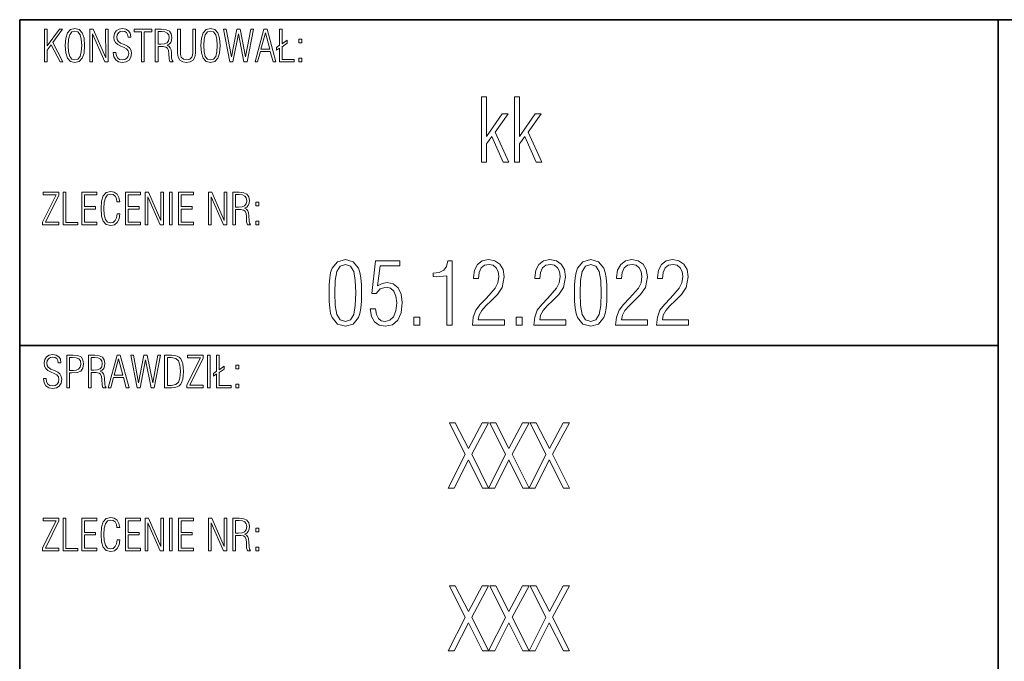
# Model space of a CAD drawing. Extents: x 0 to 420, y 0 to 297.
# Tile 6 of 9: x 220 to 265, y 40 to 70. Entities that reach past the tile are written whole.
import ezdxf

# ---------------------------------------------------------------- set-up
doc = ezdxf.new("R2010")
doc.units = 0

msp = doc.modelspace()

# ---------------------------------------------------------------- linework, layer by layer
at = {"color": 7, "lineweight": 35}
for p, q in [((220, 10), (220, 70)), ((220, 70), (410, 70)), ((265, 14), (265, 70)), ((220, 55), (265, 55))]:
    msp.add_line(p, q, dxfattribs=at)
at = {"color": 7, "lineweight": 13}
for points in [[(221.141, 68.061), (221.266, 68.061), (221.266, 68.603), (221.445, 68.846), (221.856, 68.061), (221.989, 68.061), (221.523, 68.951), (221.97, 69.561), (221.828, 69.561), (221.266, 68.792), (221.266, 69.561), (221.141, 69.561)], [(222.099, 68.812), (222.123, 68.468), (222.204, 68.224), (222.341, 68.077), (222.542, 68.031), (222.742, 68.077), (222.879, 68.222), (222.959, 68.466), (222.985, 68.812), (222.959, 69.156), (222.879, 69.398), (222.742, 69.543), (222.542, 69.591), (222.341, 69.543), (222.204, 69.398), (222.123, 69.154)], [(222.228, 68.812), (222.246, 69.102), (222.303, 69.309), (222.401, 69.434), (222.542, 69.477), (222.681, 69.434), (222.78, 69.309), (222.834, 69.102), (222.854, 68.812), (222.834, 68.52), (222.78, 68.313), (222.681, 68.188), (222.542, 68.148), (222.401, 68.188), (222.303, 68.313), (222.246, 68.52)], [(223.231, 68.061), (223.356, 68.061), (223.356, 69.344), (223.923, 68.061), (224.077, 68.061), (224.077, 69.561), (223.952, 69.561), (223.958, 68.252), (223.38, 69.561), (223.231, 69.561)], [(224.302, 68.488), (224.334, 68.289), (224.417, 68.146), (224.546, 68.059), (224.721, 68.029), (224.898, 68.059), (225.031, 68.142), (225.113, 68.272), (225.144, 68.45), (225.123, 68.587), (225.063, 68.697), (224.958, 68.786), (224.807, 68.86), (224.642, 68.925), (224.525, 69.009), (224.477, 69.094), (224.461, 69.197), (224.481, 69.307), (224.538, 69.396), (224.626, 69.452), (224.737, 69.474), (224.838, 69.456), (224.914, 69.404), (224.964, 69.319), (224.989, 69.203), (225.109, 69.203), (225.109, 69.213), (225.081, 69.372), (225.007, 69.491), (224.886, 69.565), (224.729, 69.591), (224.568, 69.561), (224.443, 69.481), (224.36, 69.358), (224.332, 69.203), (224.35, 69.06), (224.409, 68.947), (224.509, 68.856), (224.654, 68.782), (224.801, 68.723), (224.92, 68.659), (224.993, 68.566), (225.017, 68.45), (224.995, 68.321), (224.934, 68.226), (224.838, 68.168), (224.711, 68.148), (224.596, 68.17), (224.509, 68.234), (224.451, 68.341), (224.429, 68.488)], [(225.607, 68.061), (225.732, 68.061), (225.732, 69.44), (226.074, 69.44), (226.074, 69.561), (225.26, 69.561), (225.26, 69.44), (225.607, 69.44)], [(226.237, 68.061), (226.362, 68.061), (226.362, 68.76), (226.597, 68.76), (226.726, 68.742), (226.803, 68.685), (226.841, 68.585), (226.857, 68.436), (226.869, 68.194), (226.907, 68.061), (227.052, 68.061), (227.008, 68.132), (226.988, 68.226), (226.976, 68.49), (226.96, 68.613), (226.928, 68.707), (226.867, 68.776), (226.777, 68.82), (226.875, 68.874), (226.946, 68.953), (226.986, 69.056), (227, 69.187), (226.97, 69.354), (226.883, 69.47), (226.736, 69.539), (226.529, 69.561), (226.237, 69.561)], [(226.362, 68.87), (226.362, 69.45), (226.525, 69.45), (226.678, 69.434), (226.789, 69.386), (226.853, 69.299), (226.875, 69.172), (226.851, 69.028), (226.779, 68.933), (226.658, 68.885), (226.491, 68.87)], [(228.083, 69.561), (227.958, 69.561), (227.958, 68.482), (227.95, 68.369), (227.92, 68.277), (227.819, 68.18), (227.674, 68.146), (227.528, 68.18), (227.429, 68.277), (227.393, 68.395), (227.389, 68.55), (227.389, 69.561), (227.264, 69.561), (227.264, 68.458), (227.29, 68.272), (227.368, 68.138), (227.497, 68.059), (227.674, 68.031), (227.848, 68.059), (227.977, 68.138), (228.055, 68.272), (228.083, 68.458)], [(228.335, 68.812), (228.359, 68.468), (228.44, 68.224), (228.577, 68.077), (228.778, 68.031), (228.977, 68.077), (229.114, 68.222), (229.195, 68.466), (229.221, 68.812), (229.195, 69.156), (229.114, 69.398), (228.977, 69.543), (228.778, 69.591), (228.577, 69.543), (228.44, 69.398), (228.359, 69.154)], [(228.464, 68.812), (228.482, 69.102), (228.538, 69.309), (228.637, 69.434), (228.778, 69.477), (228.917, 69.434), (229.015, 69.309), (229.07, 69.102), (229.09, 68.812), (229.07, 68.52), (229.015, 68.313), (228.917, 68.188), (228.778, 68.148), (228.637, 68.188), (228.538, 68.313), (228.482, 68.52)], [(229.376, 69.561), (229.668, 68.061), (229.809, 68.061), (230.058, 69.342), (230.312, 68.061), (230.457, 68.061), (230.751, 69.561), (230.628, 69.561), (230.389, 68.285), (230.139, 69.561), (229.986, 69.561), (229.74, 68.285), (229.501, 69.561)], [(230.828, 68.061), (230.944, 68.061), (231.073, 68.532), (231.526, 68.532), (231.653, 68.061), (231.78, 68.061), (231.379, 69.561), (231.232, 69.561)], [(231.095, 68.647), (231.299, 69.396), (231.5, 68.647)], [(231.953, 68.061), (232.63, 68.061), (232.63, 68.174), (232.074, 68.174), (232.074, 68.758), (232.309, 68.925), (232.309, 69.05), (232.074, 68.883), (232.074, 69.561), (231.953, 69.561), (231.953, 68.82), (231.812, 68.721), (231.812, 68.597), (231.953, 68.697)], [(232.843, 68.933), (232.976, 68.933), (232.976, 69.1), (232.843, 69.1)], [(232.843, 68.061), (232.976, 68.061), (232.976, 68.228), (232.843, 68.228)], [(241.24, 63.45), (241.473, 63.45), (241.473, 64.288), (241.715, 64.622), (242.242, 63.45), (242.496, 63.45), (241.872, 64.823), (242.472, 65.661), (242.198, 65.661), (241.473, 64.626), (241.473, 66.45), (241.24, 66.45)], [(242.754, 63.45), (242.987, 63.45), (242.987, 64.288), (243.229, 64.622), (243.756, 63.45), (244.01, 63.45), (243.386, 64.823), (243.986, 65.661), (243.712, 65.661), (242.987, 64.626), (242.987, 66.45), (242.754, 66.45)], [(221.05, 60.561), (221.805, 60.561), (221.805, 60.68), (221.183, 60.68), (221.805, 61.932), (221.805, 62.061), (221.085, 62.061), (221.085, 61.946), (221.672, 61.946), (221.05, 60.69)], [(221.999, 60.561), (222.675, 60.561), (222.675, 60.674), (222.123, 60.674), (222.123, 62.061), (221.999, 62.061)], [(222.86, 60.561), (223.549, 60.561), (223.549, 60.678), (222.985, 60.678), (222.985, 61.288), (223.493, 61.288), (223.493, 61.403), (222.985, 61.403), (222.985, 61.944), (223.549, 61.944), (223.549, 62.061), (222.86, 62.061)], [(224.61, 61.064), (224.483, 61.064), (224.451, 60.883), (224.391, 60.752), (224.3, 60.674), (224.185, 60.648), (224.044, 60.688), (223.948, 60.813), (223.891, 61.02), (223.873, 61.312), (223.891, 61.602), (223.948, 61.809), (224.044, 61.934), (224.185, 61.977), (224.298, 61.952), (224.387, 61.886), (224.445, 61.775), (224.471, 61.626), (224.6, 61.626), (224.566, 61.823), (224.483, 61.968), (224.352, 62.059), (224.185, 62.091), (223.984, 62.043), (223.847, 61.898), (223.766, 61.654), (223.742, 61.312), (223.766, 60.966), (223.847, 60.722), (223.984, 60.577), (224.185, 60.531), (224.354, 60.563), (224.483, 60.664), (224.568, 60.831)], [(224.864, 60.561), (225.552, 60.561), (225.552, 60.678), (224.989, 60.678), (224.989, 61.288), (225.496, 61.288), (225.496, 61.403), (224.989, 61.403), (224.989, 61.944), (225.552, 61.944), (225.552, 62.061), (224.864, 62.061)], [(225.77, 60.561), (225.895, 60.561), (225.895, 61.844), (226.462, 60.561), (226.615, 60.561), (226.615, 62.061), (226.491, 62.061), (226.497, 60.752), (225.919, 62.061), (225.77, 62.061)], [(226.895, 60.561), (227.02, 60.561), (227.02, 62.061), (226.895, 62.061)], [(227.308, 60.561), (227.997, 60.561), (227.997, 60.678), (227.433, 60.678), (227.433, 61.288), (227.94, 61.288), (227.94, 61.403), (227.433, 61.403), (227.433, 61.944), (227.997, 61.944), (227.997, 62.061), (227.308, 62.061)], [(228.685, 60.561), (228.81, 60.561), (228.81, 61.844), (229.378, 60.561), (229.531, 60.561), (229.531, 62.061), (229.406, 62.061), (229.412, 60.752), (228.834, 62.061), (228.685, 62.061)], [(229.805, 60.561), (229.93, 60.561), (229.93, 61.26), (230.165, 61.26), (230.294, 61.242), (230.37, 61.185), (230.409, 61.085), (230.425, 60.936), (230.437, 60.694), (230.475, 60.561), (230.62, 60.561), (230.576, 60.632), (230.556, 60.726), (230.544, 60.99), (230.528, 61.113), (230.495, 61.207), (230.435, 61.276), (230.344, 61.32), (230.443, 61.374), (230.513, 61.453), (230.554, 61.556), (230.568, 61.687), (230.538, 61.854), (230.451, 61.97), (230.304, 62.039), (230.097, 62.061), (229.805, 62.061)], [(229.93, 61.37), (229.93, 61.95), (230.093, 61.95), (230.246, 61.934), (230.356, 61.886), (230.421, 61.799), (230.443, 61.672), (230.419, 61.528), (230.346, 61.433), (230.226, 61.385), (230.058, 61.37)], [(230.86, 61.433), (230.993, 61.433), (230.993, 61.6), (230.86, 61.6)], [(230.86, 60.561), (230.993, 60.561), (230.993, 60.728), (230.86, 60.728)], [(234.233, 57.428), (234.237, 57.046), (234.261, 56.732), (234.301, 56.478), (234.37, 56.293), (234.619, 55.991), (234.978, 55.89), (235.332, 55.991), (235.582, 56.293), (235.646, 56.478), (235.691, 56.732), (235.715, 57.046), (235.723, 57.428), (235.715, 57.803), (235.687, 58.121), (235.642, 58.37), (235.582, 58.56), (235.332, 58.858), (234.978, 58.962), (234.619, 58.858), (234.37, 58.56), (234.301, 58.37), (234.261, 58.121), (234.237, 57.803)], [(236.117, 56.691), (236.174, 56.349), (236.315, 56.095), (236.528, 55.946), (236.81, 55.89), (237.148, 55.958), (237.394, 56.168), (237.543, 56.506), (237.595, 56.981), (237.543, 57.368), (237.402, 57.658), (237.181, 57.839), (236.903, 57.903), (236.673, 57.863), (236.46, 57.746), (236.577, 58.672), (237.483, 58.672), (237.483, 58.906), (236.371, 58.906), (236.19, 57.4), (236.399, 57.4), (236.585, 57.617), (236.85, 57.694), (237.052, 57.646), (237.205, 57.505), (237.305, 57.275), (237.342, 56.965), (237.301, 56.599), (237.197, 56.333), (237.032, 56.168), (236.81, 56.115), (236.633, 56.148), (236.5, 56.256), (236.407, 56.438), (236.359, 56.691)], [(239.641, 55.95), (239.887, 55.95), (239.887, 58.906), (239.697, 58.906), (239.633, 58.644), (239.504, 58.471), (239.299, 58.366), (239.013, 58.33), (239.013, 58.177), (239.174, 58.173), (239.641, 58.209)], [(240.825, 55.95), (242.295, 55.95), (242.295, 56.196), (241.095, 56.196), (241.135, 56.405), (241.256, 56.611), (241.445, 56.832), (241.695, 57.078), (241.972, 57.348), (242.194, 57.678), (242.287, 58.165), (242.234, 58.499), (242.089, 58.749), (241.86, 58.906), (241.566, 58.962), (241.276, 58.906), (241.058, 58.741), (240.917, 58.479), (240.869, 58.133), (240.869, 58.089), (241.099, 58.089), (241.131, 58.37), (241.223, 58.576), (241.377, 58.697), (241.59, 58.737), (241.771, 58.697), (241.912, 58.588), (242.005, 58.415), (242.037, 58.185), (241.993, 57.887), (241.872, 57.642), (241.469, 57.191), (241.187, 56.901), (240.982, 56.627), (240.865, 56.317)], [(243.648, 55.95), (245.117, 55.95), (245.117, 56.196), (243.917, 56.196), (243.958, 56.405), (244.079, 56.611), (244.268, 56.832), (244.517, 57.078), (244.795, 57.348), (245.017, 57.678), (245.109, 58.165), (245.057, 58.499), (244.912, 58.749), (244.683, 58.906), (244.389, 58.962), (244.099, 58.906), (243.881, 58.741), (243.74, 58.479), (243.692, 58.133), (243.692, 58.089), (243.921, 58.089), (243.954, 58.37), (244.046, 58.576), (244.199, 58.697), (244.413, 58.737), (244.594, 58.697), (244.735, 58.588), (244.828, 58.415), (244.86, 58.185), (244.815, 57.887), (244.695, 57.642), (244.292, 57.191), (244.01, 56.901), (243.805, 56.627), (243.688, 56.317)], [(245.52, 57.428), (245.524, 57.046), (245.548, 56.732), (245.589, 56.478), (245.657, 56.293), (245.907, 55.991), (246.265, 55.89), (246.619, 55.991), (246.869, 56.293), (246.934, 56.478), (246.978, 56.732), (247.002, 57.046), (247.01, 57.428), (247.002, 57.803), (246.974, 58.121), (246.93, 58.37), (246.869, 58.56), (246.619, 58.858), (246.265, 58.962), (245.907, 58.858), (245.657, 58.56), (245.589, 58.37), (245.548, 58.121), (245.524, 57.803)], [(247.409, 55.95), (248.879, 55.95), (248.879, 56.196), (247.679, 56.196), (247.719, 56.405), (247.84, 56.611), (248.029, 56.832), (248.279, 57.078), (248.556, 57.348), (248.778, 57.678), (248.87, 58.165), (248.818, 58.499), (248.673, 58.749), (248.444, 58.906), (248.15, 58.962), (247.86, 58.906), (247.642, 58.741), (247.501, 58.479), (247.453, 58.133), (247.453, 58.089), (247.683, 58.089), (247.715, 58.37), (247.807, 58.576), (247.96, 58.697), (248.174, 58.737), (248.355, 58.697), (248.496, 58.588), (248.589, 58.415), (248.621, 58.185), (248.577, 57.887), (248.456, 57.642), (248.053, 57.191), (247.771, 56.901), (247.566, 56.627), (247.449, 56.317)], [(249.289, 55.95), (250.759, 55.95), (250.759, 56.196), (249.559, 56.196), (249.599, 56.405), (249.72, 56.611), (249.909, 56.832), (250.159, 57.078), (250.437, 57.348), (250.658, 57.678), (250.751, 58.165), (250.699, 58.499), (250.554, 58.749), (250.324, 58.906), (250.03, 58.962), (249.74, 58.906), (249.523, 58.741), (249.382, 58.479), (249.334, 58.133), (249.334, 58.089), (249.563, 58.089), (249.595, 58.37), (249.688, 58.576), (249.841, 58.697), (250.054, 58.737), (250.236, 58.697), (250.377, 58.588), (250.469, 58.415), (250.501, 58.185), (250.457, 57.887), (250.336, 57.642), (249.934, 57.191), (249.652, 56.901), (249.446, 56.627), (249.33, 56.317)], [(234.491, 57.424), (234.511, 58), (234.587, 58.411), (234.736, 58.652), (234.978, 58.737), (235.215, 58.652), (235.364, 58.411), (235.437, 58), (235.461, 57.424), (235.437, 56.844), (235.364, 56.434), (235.215, 56.192), (234.978, 56.111), (234.736, 56.192), (234.587, 56.434), (234.511, 56.844)], [(245.778, 57.424), (245.798, 58), (245.874, 58.411), (246.023, 58.652), (246.265, 58.737), (246.503, 58.652), (246.652, 58.411), (246.724, 58), (246.748, 57.424), (246.724, 56.844), (246.652, 56.434), (246.503, 56.192), (246.265, 56.111), (246.023, 56.192), (245.874, 56.434), (245.798, 56.844)], [(238.127, 55.95), (238.405, 55.95), (238.405, 56.305), (238.127, 56.305)], [(242.83, 55.95), (243.108, 55.95), (243.108, 56.305), (242.83, 56.305)], [(221.091, 53.488), (221.123, 53.289), (221.205, 53.146), (221.334, 53.059), (221.509, 53.029), (221.687, 53.059), (221.819, 53.142), (221.902, 53.272), (221.932, 53.45), (221.912, 53.587), (221.852, 53.697), (221.747, 53.786), (221.596, 53.86), (221.431, 53.925), (221.314, 54.009), (221.266, 54.094), (221.25, 54.197), (221.27, 54.307), (221.326, 54.396), (221.415, 54.452), (221.525, 54.474), (221.626, 54.456), (221.703, 54.404), (221.753, 54.319), (221.777, 54.203), (221.898, 54.203), (221.898, 54.213), (221.87, 54.372), (221.795, 54.491), (221.674, 54.565), (221.517, 54.591), (221.356, 54.561), (221.232, 54.481), (221.149, 54.358), (221.121, 54.203), (221.139, 54.06), (221.197, 53.947), (221.298, 53.856), (221.443, 53.782), (221.59, 53.723), (221.709, 53.659), (221.781, 53.566), (221.805, 53.45), (221.783, 53.321), (221.723, 53.226), (221.626, 53.168), (221.499, 53.148), (221.385, 53.17), (221.298, 53.234), (221.24, 53.341), (221.217, 53.488)], [(222.164, 53.061), (222.289, 53.061), (222.289, 53.746), (222.393, 53.746), (222.637, 53.764), (222.808, 53.832), (222.907, 53.961), (222.941, 54.166), (222.909, 54.35), (222.82, 54.479), (222.663, 54.547), (222.454, 54.561), (222.164, 54.561)], [(222.289, 53.86), (222.289, 54.45), (222.434, 54.45), (222.605, 54.438), (222.723, 54.396), (222.792, 54.305), (222.816, 54.154), (222.788, 54.005), (222.707, 53.911), (222.595, 53.866), (222.472, 53.86)], [(223.158, 53.061), (223.283, 53.061), (223.283, 53.76), (223.519, 53.76), (223.648, 53.742), (223.724, 53.685), (223.762, 53.585), (223.779, 53.436), (223.791, 53.194), (223.829, 53.061), (223.974, 53.061), (223.93, 53.132), (223.909, 53.226), (223.897, 53.49), (223.881, 53.613), (223.849, 53.707), (223.789, 53.776), (223.698, 53.82), (223.797, 53.874), (223.867, 53.953), (223.907, 54.056), (223.921, 54.187), (223.891, 54.354), (223.805, 54.47), (223.658, 54.539), (223.45, 54.561), (223.158, 54.561)], [(223.283, 53.87), (223.283, 54.45), (223.446, 54.45), (223.599, 54.434), (223.71, 54.386), (223.774, 54.299), (223.797, 54.172), (223.772, 54.028), (223.7, 53.933), (223.579, 53.885), (223.412, 53.87)], [(224.077, 53.061), (224.193, 53.061), (224.322, 53.532), (224.775, 53.532), (224.902, 53.061), (225.029, 53.061), (224.628, 54.561), (224.481, 54.561)], [(224.344, 53.647), (224.548, 54.396), (224.749, 53.647)], [(225.105, 54.561), (225.397, 53.061), (225.538, 53.061), (225.788, 54.342), (226.042, 53.061), (226.187, 53.061), (226.481, 54.561), (226.358, 54.561), (226.118, 53.285), (225.868, 54.561), (225.715, 54.561), (225.47, 53.285), (225.23, 54.561)], [(226.666, 53.061), (226.978, 53.061), (227.119, 53.069), (227.236, 53.101), (227.33, 53.154), (227.405, 53.232), (227.459, 53.335), (227.497, 53.464), (227.519, 53.623), (227.528, 53.812), (227.519, 53.999), (227.497, 54.158), (227.461, 54.287), (227.405, 54.39), (227.33, 54.466), (227.236, 54.519), (227.117, 54.551), (226.978, 54.561), (226.666, 54.561)], [(226.791, 53.174), (226.791, 54.45), (226.97, 54.45), (227.179, 54.416), (227.308, 54.307), (227.372, 54.11), (227.387, 53.973), (227.393, 53.81), (227.372, 53.51), (227.308, 53.313), (227.179, 53.206), (226.97, 53.174)], [(227.689, 53.061), (228.444, 53.061), (228.444, 53.18), (227.821, 53.18), (228.444, 54.432), (228.444, 54.561), (227.723, 54.561), (227.723, 54.446), (228.311, 54.446), (227.689, 53.19)], [(228.641, 53.061), (228.766, 53.061), (228.766, 54.561), (228.641, 54.561)], [(229.054, 53.061), (229.73, 53.061), (229.73, 53.174), (229.174, 53.174), (229.174, 53.758), (229.41, 53.925), (229.41, 54.05), (229.174, 53.883), (229.174, 54.561), (229.054, 54.561), (229.054, 53.82), (228.913, 53.721), (228.913, 53.597), (229.054, 53.697)], [(229.944, 53.933), (230.077, 53.933), (230.077, 54.1), (229.944, 54.1)], [(229.944, 53.061), (230.077, 53.061), (230.077, 53.228), (229.944, 53.228)], [(239.709, 48.45), (239.991, 48.45), (240.64, 49.747), (241.284, 48.45), (241.57, 48.45), (240.793, 50.005), (241.566, 51.45), (241.272, 51.45), (240.644, 50.262), (240.036, 51.45), (239.762, 51.45), (240.487, 49.997)], [(241.57, 48.45), (241.852, 48.45), (242.5, 49.747), (243.144, 48.45), (243.43, 48.45), (242.653, 50.005), (243.426, 51.45), (243.132, 51.45), (242.504, 50.262), (241.896, 51.45), (241.622, 51.45), (242.347, 49.997)], [(243.43, 48.45), (243.712, 48.45), (244.36, 49.747), (245.005, 48.45), (245.291, 48.45), (244.513, 50.005), (245.287, 51.45), (244.993, 51.45), (244.364, 50.262), (243.756, 51.45), (243.483, 51.45), (244.207, 49.997)], [(221.05, 45.561), (221.805, 45.561), (221.805, 45.68), (221.183, 45.68), (221.805, 46.932), (221.805, 47.061), (221.085, 47.061), (221.085, 46.946), (221.672, 46.946), (221.05, 45.69)], [(221.999, 45.561), (222.675, 45.561), (222.675, 45.674), (222.123, 45.674), (222.123, 47.061), (221.999, 47.061)], [(222.86, 45.561), (223.549, 45.561), (223.549, 45.678), (222.985, 45.678), (222.985, 46.288), (223.493, 46.288), (223.493, 46.403), (222.985, 46.403), (222.985, 46.944), (223.549, 46.944), (223.549, 47.061), (222.86, 47.061)], [(224.61, 46.064), (224.483, 46.064), (224.451, 45.883), (224.391, 45.752), (224.3, 45.674), (224.185, 45.648), (224.044, 45.688), (223.948, 45.813), (223.891, 46.02), (223.873, 46.312), (223.891, 46.602), (223.948, 46.809), (224.044, 46.934), (224.185, 46.977), (224.298, 46.952), (224.387, 46.886), (224.445, 46.775), (224.471, 46.626), (224.6, 46.626), (224.566, 46.823), (224.483, 46.968), (224.352, 47.059), (224.185, 47.091), (223.984, 47.043), (223.847, 46.898), (223.766, 46.654), (223.742, 46.312), (223.766, 45.966), (223.847, 45.722), (223.984, 45.577), (224.185, 45.531), (224.354, 45.563), (224.483, 45.664), (224.568, 45.831)], [(224.864, 45.561), (225.552, 45.561), (225.552, 45.678), (224.989, 45.678), (224.989, 46.288), (225.496, 46.288), (225.496, 46.403), (224.989, 46.403), (224.989, 46.944), (225.552, 46.944), (225.552, 47.061), (224.864, 47.061)], [(225.77, 45.561), (225.895, 45.561), (225.895, 46.844), (226.462, 45.561), (226.615, 45.561), (226.615, 47.061), (226.491, 47.061), (226.497, 45.752), (225.919, 47.061), (225.77, 47.061)], [(226.895, 45.561), (227.02, 45.561), (227.02, 47.061), (226.895, 47.061)], [(227.308, 45.561), (227.997, 45.561), (227.997, 45.678), (227.433, 45.678), (227.433, 46.288), (227.94, 46.288), (227.94, 46.403), (227.433, 46.403), (227.433, 46.944), (227.997, 46.944), (227.997, 47.061), (227.308, 47.061)], [(228.685, 45.561), (228.81, 45.561), (228.81, 46.844), (229.378, 45.561), (229.531, 45.561), (229.531, 47.061), (229.406, 47.061), (229.412, 45.752), (228.834, 47.061), (228.685, 47.061)], [(229.805, 45.561), (229.93, 45.561), (229.93, 46.26), (230.165, 46.26), (230.294, 46.242), (230.37, 46.185), (230.409, 46.085), (230.425, 45.936), (230.437, 45.694), (230.475, 45.561), (230.62, 45.561), (230.576, 45.632), (230.556, 45.726), (230.544, 45.99), (230.528, 46.113), (230.495, 46.207), (230.435, 46.276), (230.344, 46.32), (230.443, 46.374), (230.513, 46.453), (230.554, 46.556), (230.568, 46.687), (230.538, 46.854), (230.451, 46.97), (230.304, 47.039), (230.097, 47.061), (229.805, 47.061)], [(229.93, 46.37), (229.93, 46.95), (230.093, 46.95), (230.246, 46.934), (230.356, 46.886), (230.421, 46.799), (230.443, 46.672), (230.419, 46.528), (230.346, 46.433), (230.226, 46.385), (230.058, 46.37)], [(230.86, 46.433), (230.993, 46.433), (230.993, 46.6), (230.86, 46.6)], [(230.86, 45.561), (230.993, 45.561), (230.993, 45.728), (230.86, 45.728)], [(239.709, 40.95), (239.991, 40.95), (240.64, 42.247), (241.284, 40.95), (241.57, 40.95), (240.793, 42.505), (241.566, 43.95), (241.272, 43.95), (240.644, 42.762), (240.036, 43.95), (239.762, 43.95), (240.487, 42.497)], [(241.57, 40.95), (241.852, 40.95), (242.5, 42.247), (243.144, 40.95), (243.43, 40.95), (242.653, 42.505), (243.426, 43.95), (243.132, 43.95), (242.504, 42.762), (241.896, 43.95), (241.622, 43.95), (242.347, 42.497)], [(243.43, 40.95), (243.712, 40.95), (244.36, 42.247), (245.005, 40.95), (245.291, 40.95), (244.513, 42.505), (245.287, 43.95), (244.993, 43.95), (244.364, 42.762), (243.756, 43.95), (243.483, 43.95), (244.207, 42.497)]]:
    msp.add_lwpolyline(points, close=True, dxfattribs=at)

doc.saveas('drawing.dxf')
